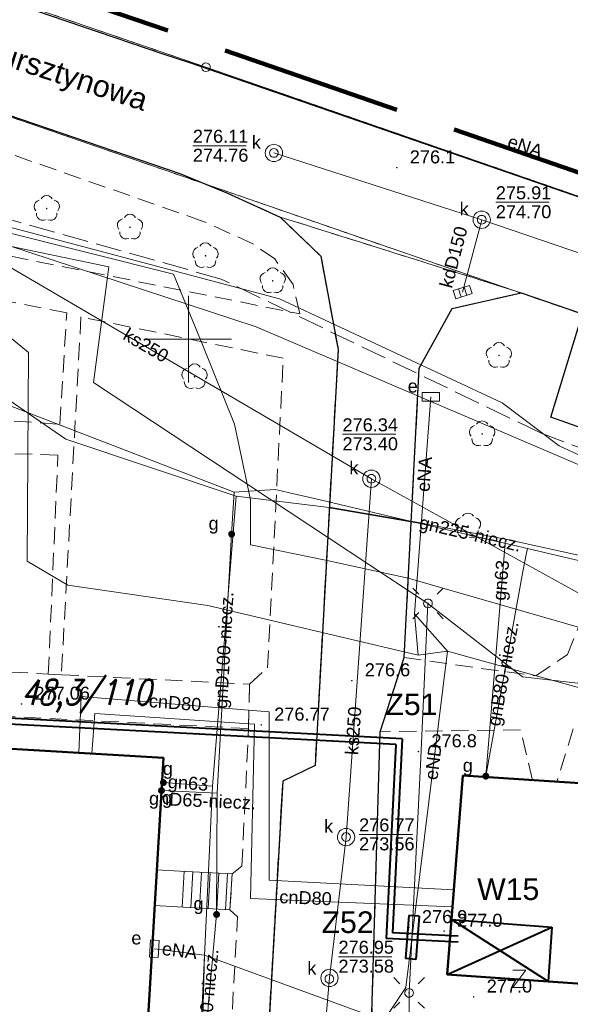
# Model space of a CAD drawing. Extents: x 0 to 6568752, y 0 to 5584302.
# Tile 53 of 58: x 6568490 to 6568522, y 5584162 to 5584218. Entities that reach past the tile are written whole.
import ezdxf
from ezdxf.enums import TextEntityAlignment as Align

# ---------------------------------------------------------------- set-up
doc = ezdxf.new("R2010")
doc.units = 0
for name, pattern in [('GAK', [3.5, 2, -0.7, 0.1, -0.7]), ('PRZER1-1', [1, 0.5, -0.5]), ('PRZER2-1', [1.5, 1, -0.5]), ('PRZER3-1', [2, 1.5, -0.5])]:
    doc.linetypes.add(name, pattern=pattern)
doc.layers.get('0').update_dxf_attribs({"linetype": 'CONTINUOUS'})
for name, color, linetype, lineweight in [('alarm', 51, 'CONTINUOUS', 50), ('EGBS', 7, 'CONTINUOUS', 18), ('EGBU', 7, 'CONTINUOUS', 50), ('EGDE', 7, 'CONTINUOUS', 18), ('EGPG', 7, 'CONTINUOUS', 18), ('GELULI_O', 7, 'CONTINUOUS', 18), ('GEPPHC', 7, 'CONTINUOUS', 18), ('GUPPRZ_O', 7, 'CONTINUOUS', 18), ('OTDM', 7, 'CONTINUOUS', 25), ('OTKC', 7, 'CONTINUOUS', 18), ('OTKJ', 7, 'CONTINUOUS', 18), ('OTKK', 7, 'CONTINUOUS', 25), ('OTRN', 7, 'CONTINUOUS', 13), ('OTRN_O', 7, 'CONTINUOUS', 13), ('OTRS', 7, 'CONTINUOUS', 13), ('OTRS_O', 7, 'CONTINUOUS', 13), ('ramka sekcji', 7, 'CONTINUOUS', 18), ('siec', 7, 'GAK', 70), ('SUEO', 7, 'CONTINUOUS', 18), ('SULO', 7, 'CONTINUOUS', 35), ('SUPK', 7, 'CONTINUOUS', 18), ('SUPW', 7, 'CONTINUOUS', 18), ('SUPW_O', 7, 'CONTINUOUS', 18), ('zakres', 6, 'PRZER3-1', 106)]:
    doc.layers.add(name, color=color, linetype=linetype, lineweight=lineweight)
for name, color, linetype, lineweight, true_color in [('EGUG', 7, 'CONTINUOUS', 18, 0x008000), ('OTZL', 7, 'CONTINUOUS', 18, 0x008000), ('SUCP', 7, 'CONTINUOUS', 18, 0xd200d2), ('SUCP_O', 7, 'CONTINUOUS', 18, 0xd200d2), ('SUEP', 1, 'CONTINUOUS', 18, 0xff0000), ('SUEP_O', 1, 'CONTINUOUS', 18, 0xff0000), ('SUES', 1, 'CONTINUOUS', 18, 0xff0000), ('SUES_O', 1, 'CONTINUOUS', 18, 0xff0000), ('SUGP', 7, 'CONTINUOUS', 18, 0xbfbf00), ('SUGP_O', 7, 'CONTINUOUS', 18, 0xbfbf00), ('SUGU', 7, 'CONTINUOUS', 18, 0xbfbf00), ('SUGU_O', 7, 'CONTINUOUS', 18, 0xbfbf00), ('SUGW', 7, 'CONTINUOUS', 18, 0xbfbf00), ('SUGW_O', 7, 'CONTINUOUS', 18, 0xbfbf00), ('SUKK', 7, 'CONTINUOUS', 18, 0x803300), ('SUKP', 7, 'CONTINUOUS', 18, 0x803300), ('SUKP_O', 7, 'CONTINUOUS', 18, 0x803300), ('SUWP', 5, 'CONTINUOUS', 18, 0x0000ff)]:
    doc.layers.add(name, color=color, linetype=linetype, lineweight=lineweight, true_color=true_color)
doc.styles.add('Arial', font='arial.ttf')
doc.styles.add('GEO-INFO', font='arial.ttf')
doc.styles.add('UZBROJENIE', font='SIMPLEX.shx', dxfattribs={"width": 0.8, "oblique": 15.00003, "height": 0.9})

# ---------------------------------------------------------------- blocks, each defined once
blk = doc.blocks.new('D_GSPRDL1')
blk.add_hatch(color=0).paths.add_polyline_path([(0, -0.045), (0.013906, -0.042798), (0.02645, -0.036406), (0.036406, -0.02645), (0.042798, -0.013906), (0.045, 0), (0.042798, 0.013906), (0.036406, 0.02645), (0.02645, 0.036406), (0.013906, 0.042798), (0, 0.045), (-0.013906, 0.042798), (-0.02645, 0.036406), (-0.036406, 0.02645), (-0.042798, 0.013906), (-0.045, 0), (-0.042798, -0.013906), (-0.036406, -0.02645), (-0.02645, -0.036406), (-0.013906, -0.042798)])
at = {"color": 0}
for points in [[(-0.324277, 0.563333), (-0.240553, 0.662679), (-0.127956, 0.727494), (0, 0.75), (0.127956, 0.727494), (0.240553, 0.662679), (0.324277, 0.563333)], [(-0.635969, -0.134326), (-0.70458, -0.024001), (-0.731429, 0.103115), (-0.713292, 0.231763), (-0.652348, 0.346501), (-0.55591, 0.433559), (-0.435555, 0.482485)], [(0.435555, 0.482485), (0.55591, 0.433559), (0.652348, 0.346501), (0.713292, 0.231763), (0.731429, 0.103115), (0.70458, -0.024001), (0.635969, -0.134326)], [(-0.068773, -0.646351), (-0.194901, -0.677512), (-0.324092, -0.663766), (-0.440839, -0.606763), (-0.531129, -0.513345), (-0.584125, -0.394725), (-0.593465, -0.265141)], [(0.593465, -0.265141), (0.584125, -0.394725), (0.531129, -0.513345), (0.440839, -0.606763), (0.324092, -0.663766), (0.194901, -0.677512), (0.068773, -0.646351)]]:
    blk.add_lwpolyline(points, dxfattribs=at)
blk = doc.blocks.new('D_GSPWPN1')
blk.add_hatch(color=0).paths.add_polyline_path([(-0.045, 0), (-0.043467, -0.011647), (-0.038971, -0.0225), (-0.03182, -0.03182), (-0.0225, -0.038971), (-0.011647, -0.043467), (0, -0.045), (0.011647, -0.043467), (0.0225, -0.038971), (0.03182, -0.03182), (0.038971, -0.0225), (0.043467, -0.011647), (0.045, 0), (0.043467, 0.011647), (0.038971, 0.0225), (0.03182, 0.03182), (0.0225, 0.038971), (0.011647, 0.043467), (0, 0.045), (-0.011647, 0.043467), (-0.0225, 0.038971), (-0.03182, 0.03182), (-0.038971, 0.0225), (-0.043467, 0.011647)])
blk = doc.blocks.new('D_GSPWPS1')
blk.add_hatch(color=0).paths.add_polyline_path([(-0.045, 0), (-0.043467, -0.011647), (-0.038971, -0.0225), (-0.03182, -0.03182), (-0.0225, -0.038971), (-0.011647, -0.043467), (0, -0.045), (0.011647, -0.043467), (0.0225, -0.038971), (0.03182, -0.03182), (0.038971, -0.0225), (0.043467, -0.011647), (0.045, 0), (0.043467, 0.011647), (0.038971, 0.0225), (0.03182, 0.03182), (0.0225, 0.038971), (0.011647, 0.043467), (0, 0.045), (-0.011647, 0.043467), (-0.0225, 0.038971), (-0.03182, 0.03182), (-0.038971, 0.0225), (-0.043467, 0.011647)])
blk = doc.blocks.new('D_GUPESE1')
at = {"color": 0}
blk.add_lwpolyline([(-0.5, -0.25), (-0.5, 0.25), (0.5, 0.25), (0.5, -0.25)], close=True, dxfattribs=at)
blk = doc.blocks.new('D_GUPIWZ1_1')
at = {"color": 0}
blk.add_lwpolyline([(0, 0.25), (0.064705, 0.241481), (0.125, 0.216506), (0.176777, 0.176777), (0.216506, 0.125), (0.241481, 0.064705), (0.25, 0), (0.241481, -0.064705), (0.216506, -0.125), (0.176777, -0.176777), (0.125, -0.216506), (0.064705, -0.241481), (0, -0.25), (-0.064705, -0.241481), (-0.125, -0.216506), (-0.176777, -0.176777), (-0.216506, -0.125), (-0.241481, -0.064705), (-0.25, 0), (-0.241481, 0.064705), (-0.216506, 0.125), (-0.176777, 0.176777), (-0.125, 0.216506), (-0.064705, 0.241481)], close=True, dxfattribs=at)
blk = doc.blocks.new('D_GUPKKS1')
at = {"color": 0}
blk.add_lwpolyline([(0.5, -0.25), (-0.5, -0.25), (-0.5, 0.25), (0.5, 0.25)], close=True, dxfattribs=at)
for points in [[(-0.175, -0.25), (-0.175, 0.25)], [(0.175, -0.25), (0.175, 0.25)]]:
    blk.add_lwpolyline(points, dxfattribs=at)
blk = doc.blocks.new('D_GUPGZA1')
blk.add_hatch(color=0).paths.add_polyline_path([(-0.2, 0), (-0.193185, -0.051764), (-0.173205, -0.1), (-0.141421, -0.141421), (-0.1, -0.173205), (-0.051764, -0.193185), (0, -0.2), (0.051764, -0.193185), (0.1, -0.173205), (0.141421, -0.141421), (0.173205, -0.1), (0.193185, -0.051764), (0.2, 0), (0.193185, 0.051764), (0.173205, 0.1), (0.141421, 0.141421), (0.1, 0.173205), (0.051764, 0.193185), (0, 0.2), (-0.051764, 0.193185), (-0.1, 0.173205), (-0.141421, 0.141421), (-0.173205, 0.1), (-0.193185, 0.051764)])
blk = doc.blocks.new('D_GUPGUT1')
blk.add_hatch(color=0).paths.add_polyline_path([(-0.2, 0), (-0.193185, -0.051764), (-0.173205, -0.1), (-0.141421, -0.141421), (-0.1, -0.173205), (-0.051764, -0.193185), (0, -0.2), (0.051764, -0.193185), (0.1, -0.173205), (0.141421, -0.141421), (0.173205, -0.1), (0.193185, -0.051764), (0.2, 0), (0.193185, 0.051764), (0.173205, 0.1), (0.141421, 0.141421), (0.1, 0.173205), (0.051764, 0.193185), (0, 0.2), (-0.051764, 0.193185), (-0.1, 0.173205), (-0.141421, 0.141421), (-0.173205, 0.1), (-0.193185, 0.051764)])
blk = doc.blocks.new('D_GEPPHC1')
at = {"color": 0}
blk.add_lwpolyline([(-0.375, 0.5), (0.375, 0.5), (-0.375, -0.5), (0.375, -0.5)], dxfattribs=at)
blk = doc.blocks.new('D_GEPPGD1_1')
at = {"color": 0}
blk.add_lwpolyline([(0, 0.25), (0.077254, 0.237764), (0.146946, 0.202254), (0.202254, 0.146946), (0.237764, 0.077254), (0.25, 0), (0.237764, -0.077254), (0.202254, -0.146946), (0.146946, -0.202254), (0.077254, -0.237764), (0, -0.25), (-0.077254, -0.237764), (-0.146946, -0.202254), (-0.202254, -0.146946), (-0.237764, -0.077254), (-0.25, 0), (-0.237764, 0.077254), (-0.202254, 0.146946), (-0.146946, 0.202254), (-0.077254, 0.237764)], close=True, dxfattribs=at)
blk = doc.blocks.new('D_GUPELA2')
blk.add_hatch(color=0).paths.add_polyline_path([(-0.001087, 0.044987), (0.011881, 0.043403), (0.021281, 0.03965), (0.030065, 0.033482), (0.038133, 0.023893), (0.043117, 0.012881), (0.044986, 0.001113), (0.044323, -0.007777), (0.040557, -0.019497), (0.033417, -0.030138), (0.024849, -0.037517), (0.013788, -0.042836), (0.002013, -0.044955), (-0.00982, -0.043916), (-0.020466, -0.040077), (-0.029541, -0.033946), (-0.036867, -0.025804), (-0.04187, -0.01649), (-0.04461, -0.005909), (-0.044532, 0.006476), (-0.041285, 0.017903), (-0.034764, 0.028574), (-0.024479, 0.03776), (-0.013449, 0.042943)])
at = {"color": 0}
for points in [[(-0.883883, 0.883883), (-0.53033, 0.53033)], [(0.883883, 0.883883), (0.53033, 0.53033)], [(-0.883883, -0.883883), (-0.53033, -0.53033)], [(0.883883, -0.883883), (0.53033, -0.53033)]]:
    blk.add_lwpolyline(points, dxfattribs=at)
blk = doc.blocks.new('D_GUPELA1')
at = {"color": 0}
blk.add_lwpolyline([(0, 0.25), (0.064705, 0.241481), (0.125, 0.216506), (0.176777, 0.176777), (0.216506, 0.125), (0.241481, 0.064705), (0.25, 0), (0.241481, -0.064705), (0.216506, -0.125), (0.176777, -0.176777), (0.125, -0.216506), (0.064705, -0.241481), (0, -0.25), (-0.064705, -0.241481), (-0.125, -0.216506), (-0.176777, -0.176777), (-0.216506, -0.125), (-0.241481, -0.064705), (-0.25, 0), (-0.241481, 0.064705), (-0.216506, 0.125), (-0.176777, 0.176777), (-0.125, 0.216506), (-0.064705, 0.241481)], close=True, dxfattribs=at)

msp = doc.modelspace()

# ---------------------------------------------------------------- linework, layer by layer
at = {"layer": 'EGBS', "color": 0, "linetype": 'Continuous', "lineweight": 18, "elevation": 10.18}
msp.add_lwpolyline([(6568502.54, 5584169.11), (6568502.4, 5584167.04), (6568499.38, 5584167.21), (6568498.05463, 5584167.28473), (6568498.17711, 5584169.35551), (6568499.5, 5584169.28)], close=True, dxfattribs=at)
for points in [[(6568499.64198, 5584167.19525), (6568499.75852, 5584169.26554)], [(6568500.14119, 5584167.16715), (6568500.25774, 5584169.23763)], [(6568500.6404, 5584167.13905), (6568500.75696, 5584169.20971)], [(6568501.1396, 5584167.11095), (6568501.25618, 5584169.18179)], [(6568501.63881, 5584167.08285), (6568501.7554, 5584169.15388)], [(6568502.13802, 5584167.05475), (6568502.25462, 5584169.12596)]]:
    msp.add_lwpolyline(points, dxfattribs=at)
at = {"layer": 'EGBU', "color": 0, "linetype": 'Continuous', "lineweight": 50, "elevation": 10.18}
for points in [[(6568496.52, 5584141.34), (6568497.42, 5584141.29), (6568496.05, 5584116.95), (6568484.59, 5584117.66), (6568486.08, 5584142.04), (6568485.1, 5584142.15), (6568487.14, 5584176.5), (6568498.559, 5584175.81176)], [(6568527.47, 5584162.43), (6568514.95, 5584163.31), (6568515.85341, 5584174.79452), (6568528.2, 5584173.99), (6568528.0043, 5584170.77341), (6568545.17, 5584170.16), (6568544.99, 5584167.48), (6568562.18, 5584166.31), (6568561.48, 5584154.81), (6568544.19, 5584156.04), (6568544.4, 5584158.62), (6568527.26, 5584159.84)]]:
    msp.add_lwpolyline(points, close=True, dxfattribs=at)
at = {"layer": 'EGDE', "color": 0, "linetype": 'Continuous', "elevation": 10.22}
for points in [[(6568361.59535, 5584252.09289), (6568363.17294, 5584258.49371), (6568384.10967, 5584252.66302), (6568404.05262, 5584247.11955), (6568410.12476, 5584245.43766), (6568432.37614, 5584239.25389), (6568501.01473, 5584215.71647), (6568547.15443, 5584199.71974), (6568592.68513, 5584183.94093)], [(6568592.25665, 5584177.2623), (6568569.37207, 5584185.2949), (6568567.841, 5584180.71483), (6568531.58972, 5584193.78874), (6568532.79584, 5584197.9746), (6568444.36545, 5584228.51754), (6568424.00977, 5584235.04577), (6568423.40791, 5584229.7576), (6568390.77944, 5584238.75789), (6568391.9359, 5584243.69317), (6568384.82038, 5584245.63164), (6568365.64994, 5584250.98505), (6568361.59535, 5584252.09289)], [(6568547.15443, 5584199.71974), (6568501.01473, 5584215.71647), (6568432.37614, 5584239.25389), (6568410.12476, 5584245.43766), (6568410.56468, 5584246.69046)], [(6568384.82038, 5584245.63164), (6568391.9359, 5584243.69317), (6568390.77944, 5584238.75789), (6568423.40791, 5584229.7576), (6568424.00977, 5584235.04577), (6568444.36545, 5584228.51754), (6568532.79584, 5584197.9746), (6568531.58972, 5584193.78874), (6568567.841, 5584180.71483), (6568569.37207, 5584185.2949), (6568592.25665, 5584177.2623)]]:
    msp.add_lwpolyline(points, dxfattribs=at)
at = {"layer": 'EGUG', "color": 0, "linetype": 'PRZER1-1', "lineweight": 18, "elevation": 10.08}
for points in [[(6568324.88408, 5584271.82788), (6568324.82072, 5584271.63057), (6568327.2348, 5584269.00147), (6568331.69773, 5584267.24884), (6568363.17294, 5584258.49371), (6568384.10967, 5584252.66302), (6568404.05262, 5584247.11955), (6568410.12476, 5584245.43766), (6568432.37614, 5584239.25389), (6568501.01473, 5584215.71647), (6568547.15443, 5584199.71974), (6568592.68513, 5584183.94093)], [(6568592.68513, 5584183.94093), (6568547.15443, 5584199.71974), (6568501.01473, 5584215.71647), (6568432.37614, 5584239.25389), (6568410.12476, 5584245.43766), (6568404.05262, 5584247.11955), (6568384.10967, 5584252.66302), (6568363.17294, 5584258.49371)], [(6568592.25665, 5584177.2623), (6568569.37207, 5584185.2949), (6568567.841, 5584180.71483), (6568531.58972, 5584193.78874), (6568532.79584, 5584197.9746), (6568444.36545, 5584228.51754), (6568424.00977, 5584235.04577), (6568423.40791, 5584229.7576), (6568390.77944, 5584238.75789)], [(6568390.77944, 5584238.75789), (6568423.40791, 5584229.7576), (6568424.00977, 5584235.04577), (6568444.36545, 5584228.51754), (6568532.79584, 5584197.9746), (6568531.58972, 5584193.78874), (6568567.841, 5584180.71483), (6568569.37207, 5584185.2949), (6568592.25665, 5584177.2623)]]:
    msp.add_lwpolyline(points, dxfattribs=at)
at = {"layer": 'GUPPRZ_O', "color": 0, "linetype": 'Continuous', "lineweight": 13, "elevation": 10.8, "flags": 128}
for points in [[(6568500.26074, 5584211.1788), (6568503.34074, 5584211.1788)], [(6568517.75883, 5584207.91363), (6568520.83883, 5584207.91363)], [(6568508.90174, 5584194.50958), (6568511.98174, 5584194.50958)], [(6568509.85985, 5584171.39678), (6568512.93985, 5584171.39678)], [(6568508.67133, 5584164.33173), (6568511.75133, 5584164.33173)]]:
    msp.add_lwpolyline(points, dxfattribs=at)
at = {"layer": 'OTDM', "color": 0, "linetype": 'Continuous', "lineweight": 25, "elevation": 10.18}
msp.add_lwpolyline([(6568529.31, 5584192.54), (6568520.93, 5584195.49), (6568522.72, 5584201.36), (6568530.96, 5584198.43)], close=True, dxfattribs=at)
at = {"layer": 'OTKC', "color": 0, "linetype": 'PRZER2-1', "lineweight": 18, "elevation": 10.18}
for points in [[(6568442.88, 5584228.95), (6568499.5, 5584209.57), (6568502.26, 5584208.44), (6568505.31, 5584207.06), (6568507.65, 5584204.8), (6568508.65, 5584199.4), (6568507.32, 5584175.37), (6568505.45, 5584174.48), (6568503.53, 5584140.77)], [(6568488.44, 5584195.38), (6568492.57, 5584195.09), (6568492.98, 5584201.52), (6568480.99, 5584203.9)], [(6568502.04, 5584152.31), (6568502.84, 5584166.63), (6568502.4, 5584167.04), (6568502.54, 5584169.11), (6568503.09, 5584169.57), (6568503.48, 5584177.51), (6568503.53, 5584180.07), (6568504.58, 5584181.02), (6568505.48, 5584198.9), (6568493.8, 5584201.29), (6568492.67, 5584180.62), (6568491.91, 5584180.66), (6568492.47, 5584193.31), (6568488.31269, 5584193.42733)], [(6568522.22, 5584177.49), (6568521.28657, 5584174.44049), (6568519.86687, 5584174.533), (6568519.18, 5584177.44), (6568511.07, 5584177.33), (6568512.46, 5584181.61), (6568520.06, 5584180.55), (6568521.9, 5584181.78), (6568526.55, 5584193.42)]]:
    msp.add_lwpolyline(points, dxfattribs=at)
for points in [[(6568506.43, 5584201.47), (6568506.05, 5584203.16), (6568504.99, 5584204.64), (6568503.76, 5584205.5), (6568500.86, 5584206.81), (6568481.82, 5584213.47), (6568480.94, 5584206.55)], [(6568437.76, 5584180.94), (6568435.75, 5584181.1), (6568435.99, 5584184.59), (6568437.3, 5584183.48), (6568491.91, 5584180.66), (6568492.67, 5584180.62), (6568503.53, 5584180.07), (6568503.48, 5584177.51), (6568481.62, 5584178.62), (6568480.55, 5584177.7), (6568477.92, 5584134.87), (6568475.33, 5584135.1), (6568477.08, 5584164.07), (6568468.54, 5584164.7), (6568465.7, 5584166.83), (6568467.01, 5584179.39), (6568439.97843, 5584180.94735), (6568472.49, 5584131.76), (6568471.53, 5584130.13)]]:
    msp.add_lwpolyline(points, close=True, dxfattribs=at)
at = {"layer": 'OTKJ', "color": 0, "linetype": 'PRZER3-1', "lineweight": 18, "elevation": 10.18}
for points in [[(6568324.63601, 5584271.90472), (6568325.01, 5584271.29), (6568326.48, 5584269.47), (6568327.65, 5584268.64), (6568329.49, 5584267.76), (6568331.28, 5584267.12), (6568332.07, 5584266.92), (6568359.08, 5584259.49), (6568361.58, 5584258.81), (6568397.87, 5584248.6), (6568413.84, 5584244.22), (6568455.08, 5584231.25), (6568457, 5584230.63), (6568498.55, 5584216.47), (6568500.09, 5584215.97), (6568537.39, 5584203.09), (6568547.32, 5584199.53), (6568592.6869, 5584183.96856)], [(6568503.53, 5584140.77), (6568505.45, 5584174.48), (6568507.32, 5584175.37), (6568508.65, 5584199.4), (6568507.65, 5584204.8), (6568505.31, 5584207.06), (6568519.22, 5584202.68), (6568515.23, 5584201.77), (6568513.33, 5584198.33), (6568512.46, 5584181.61), (6568511.07, 5584177.33), (6568510.51, 5584157.83)]]:
    msp.add_lwpolyline(points, dxfattribs=at)
msp.add_lwpolyline([(6568592.27088, 5584177.48411), (6568589.01, 5584178.79), (6568575.71, 5584183.16), (6568569.28, 5584185.37), (6568568.72, 5584183.6), (6568567.66, 5584180.86), (6568555.74, 5584185.16), (6568554.35, 5584185.66), (6568539.1, 5584191.15), (6568537.55, 5584191.61), (6568533.24, 5584193.25), (6568531.55, 5584193.82), (6568532.82, 5584198.02), (6568519.22, 5584202.68), (6568505.31, 5584207.06), (6568502.26, 5584208.44), (6568499.5, 5584209.57), (6568442.88, 5584228.95, 0.48575719), (6568436.47, 5584226.47), (6568429.34, 5584228.12), (6568427.97, 5584231.99), (6568423.96, 5584235.1), (6568423.38, 5584229.9), (6568390.81, 5584238.73)], format="xyb", dxfattribs=at)
at = {"layer": 'OTKK', "color": 0, "linetype": 'Continuous', "lineweight": 25, "elevation": 10.18}
for points in [[(6568539.15682, 5584203.88131, -0.08520069), (6568537.39, 5584203.09), (6568500.09, 5584215.97), (6568498.55, 5584216.47), (6568457, 5584230.63), (6568455.08, 5584231.25), (6568413.84, 5584244.22, -0.22495395), (6568411.27336, 5584246.48884)], [(6568436.47, 5584226.47, -0.48575719), (6568442.88, 5584228.95), (6568499.5, 5584209.57), (6568502.26, 5584208.44), (6568505.31, 5584207.06), (6568507.65, 5584204.8), (6568508.65, 5584199.4), (6568507.32, 5584175.37), (6568505.45, 5584174.48), (6568503.53, 5584140.77), (6568505.24, 5584139.54), (6568504.73, 5584127.9), (6568504.79, 5584122.65, 0.08997537), (6568506.61, 5584118.23, 0.21509551), (6568514.58, 5584112.84), (6568518.41, 5584112.57, 0.06950968), (6568522.62, 5584114.07, 0.13495358), (6568527.22, 5584117.66, 0.05243036), (6568528.58, 5584120.07, 0.08477307), (6568529.58, 5584123.78, 0.19005271), (6568527.44, 5584131.44), (6568512.64, 5584151), (6568511.13, 5584153.58), (6568510.51, 5584157.83)]]:
    msp.add_lwpolyline(points, format="xyb", dxfattribs=at)
msp.add_lwpolyline([(6568510.51, 5584157.83), (6568511.07, 5584177.33), (6568512.46, 5584181.61), (6568513.33, 5584198.33), (6568515.23, 5584201.77), (6568519.22, 5584202.68), (6568532.82, 5584198.02), (6568531.55, 5584193.82), (6568533.24, 5584193.25), (6568537.55, 5584191.61), (6568539.1, 5584191.15), (6568554.35, 5584185.66), (6568555.74, 5584185.16), (6568567.66, 5584180.86), (6568568.72, 5584183.6), (6568569.28, 5584185.37), (6568575.71, 5584183.16), (6568578.54, 5584180.75), (6568579.27, 5584175.96), (6568577.89, 5584147.04)], dxfattribs=at)
at = {"layer": 'ramka sekcji', "color": 0}
for q in [(6568500, 5584202.5), (6568497.5, 5584200), (6568500, 5584197.5), (6568502.5, 5584200)]:
    msp.add_line((6568500, 5584200), q, dxfattribs=at)
at = {"layer": 'ramka sekcji', "color": 5, "lineweight": 40}
for p, q in [((6568512.72775, 5584166.71465, 10.14), (6568512.54712, 5584164.22119, 10.14)), ((6568513.32686, 5584166.67125, 10.14), (6568512.72775, 5584166.71465, 10.14)), ((6568513.32686, 5584166.67125, 10.14), (6568513.14623, 5584164.17779, 10.14)), ((6568513.14623, 5584164.17779, 10.14), (6568512.54712, 5584164.22119, 10.14))]:
    msp.add_line(p, q, dxfattribs=at)
at = {"layer": 'siec', "color": 0, "linetype": 'ByBlock', "lineweight": 40}
for p, q in [((6568512.35336, 5584176.91909), (6568482.84126, 5584178.47686)), ((6568511.98642, 5584176.5869), (6568483.17334, 5584178.10768)), ((6568512.35336, 5584176.91909), (6568511.79601, 5584165.70518)), ((6568511.98642, 5584176.5869), (6568511.42907, 5584165.37298)), ((6568514.95, 5584163.31), (6568520.9975, 5584166.03192)), ((6568515.19867, 5584166.47125), (6568520.9975, 5584166.03192)), ((6568520.77739, 5584162.90041), (6568515.19867, 5584166.47125)), ((6568520.9975, 5584166.03192), (6568520.77739, 5584162.90041)), ((6568515.59115, 5584165.51655), (6568511.79601, 5584165.70518)), ((6568515.57365, 5584165.16699), (6568511.42907, 5584165.37298))]:
    msp.add_line(p, q, dxfattribs=at)
at = {"layer": 'SUCP', "color": 0, "linetype": 'Continuous', "lineweight": 18, "elevation": 10.14}
for points in [[(6568493.67179, 5584176.10632), (6568493.8032, 5584179.36474), (6568504.6612, 5584178.47796), (6568504.66573, 5584168.75446), (6568515.33486, 5584168.20256)], [(6568494.43529, 5584176.0603), (6568494.60149, 5584178.37849), (6568503.8244, 5584177.77267), (6568503.59195, 5584167.68365), (6568515.25621, 5584167.20272)]]:
    msp.add_lwpolyline(points, dxfattribs=at)
at = {"layer": 'SUEP', "linetype": 'PRZER3-1', "lineweight": 18, "elevation": 10.14}
msp.add_lwpolyline([(6568560.58238, 5584136.31089), (6568560.7851, 5584142.19097), (6568567.55885, 5584142.33769), (6568569.72241, 5584174.7728), (6568568.75268, 5584175.93585), (6568566.54485, 5584176.9986), (6568520.37363, 5584194.58131), (6568501.89491, 5584203.47687), (6568485.93649, 5584207.97701), (6568481.66183, 5584212.65942), (6568442.07302, 5584224.70259), (6568418.51306, 5584225.75311), (6568412.04865, 5584222.77544), (6568410.68147, 5584195.95969), (6568396.48012, 5584196.06005)], dxfattribs=at)
at = {"layer": 'SUEP', "linetype": 'Continuous', "lineweight": 18, "elevation": 10.14}
for points in [[(6568439.52, 5584216.84), (6568444.49, 5584214.45), (6568457.59, 5584212.08), (6568495.41, 5584204.18), (6568494.52, 5584197.5), (6568504.68, 5584190.79), (6568513.84, 5584184.74)], [(6568486.27, 5584207.38), (6568505.27, 5584202.34), (6568518.12, 5584196.32), (6568521.41, 5584193.85), (6568523.2, 5584193.01), (6568524.4, 5584192.89), (6568525.82, 5584191.88), (6568529.61, 5584190.64), (6568533.66, 5584190.36), (6568541.9, 5584187.44), (6568555.45, 5584181.71), (6568569.37, 5584175.62), (6568568.52, 5584159.59)], [(6568465.25656, 5584206.36902), (6568489.33535, 5584200.40503), (6568490.7756, 5584199.22999), (6568490.68977, 5584187.18), (6568493.04297, 5584185.78845), (6568501.12868, 5584184.61655), (6568513.27859, 5584181.74688)], [(6568514.00122, 5584196.67234), (6568513.06286, 5584184.12928)], [(6568513.84, 5584184.74), (6568513.42, 5584175.82), (6568512.75, 5584162.24), (6568512.75, 5584153.66), (6568511.73, 5584141.53), (6568511.14, 5584126.58), (6568517.89, 5584124.93), (6568523.5, 5584125.16), (6568531.17, 5584129.17), (6568537.04, 5584112.01), (6568538.56, 5584099.8), (6568554.87, 5584098.16), (6568555.17, 5584096.89)], [(6568588.42, 5584161.56), (6568588.64, 5584171.67), (6568586.85, 5584171.86), (6568576.51, 5584173.04), (6568574.93, 5584169.59), (6568571.97, 5584169.2), (6568560.55, 5584171.92), (6568555.84, 5584173.88), (6568535.58, 5584178.64), (6568519.3, 5584180.49), (6568513.84, 5584184.74)], [(6568514.97262, 5584181.98672), (6568513.06286, 5584184.12928)], [(6568513.27859, 5584181.74688), (6568513.06286, 5584184.12928)], [(6568523.75545, 5584124.26244), (6568522.83243, 5584124.10354), (6568520.47451, 5584122.08142), (6568518.31403, 5584120.45511), (6568512.92482, 5584119.79111), (6568510.66228, 5584121.19656), (6568509.95275, 5584124.10557), (6568510.41572, 5584140.45381), (6568510.60784, 5584142.17749), (6568510.77512, 5584140.55569), (6568511.50349, 5584140.71084), (6568512.72945, 5584139.63456), (6568513.92201, 5584141.22705), (6568513.7854, 5584142.43738), (6568515.18867, 5584146.45777), (6568514.624, 5584152.63497), (6568512.47933, 5584159.03483), (6568511.24802, 5584160.59149), (6568512.55599, 5584162.55209), (6568514.97262, 5584181.98672)], [(6568513.27859, 5584181.74688), (6568514.97262, 5584181.98672)], [(6568514.97262, 5584181.98672), (6568538.34205, 5584175.49634)], [(6568500.93602, 5584164.42151), (6568500.15741, 5584135.60926), (6568497.23, 5584135.38), (6568499.79247, 5584135.21452), (6568497.43263, 5584111.14226)], [(6568498.04, 5584164.79), (6568500.93602, 5584164.42151)], [(6568567.26294, 5584150.61906), (6568566.55221, 5584143.45735), (6568561.09889, 5584143.68311), (6568560.42685, 5584149.01969), (6568554.47985, 5584150.80643), (6568526.70733, 5584157.6286), (6568514.6789, 5584159.39864), (6568500.93602, 5584164.42151)]]:
    msp.add_lwpolyline(points, dxfattribs=at)
at = {"layer": 'SUGP', "color": 0, "linetype": 'Continuous', "lineweight": 18, "elevation": 10.14}
for points in [[(6568425.98, 5584211.95), (6568429.92, 5584211.3), (6568437.05, 5584210.6), (6568448.03, 5584209.57), (6568449.89, 5584209.16), (6568459.44, 5584207.08), (6568461.99, 5584206.59), (6568467.8, 5584204.8), (6568477.5, 5584202.75), (6568482.86, 5584199.76), (6568488.95, 5584196.95), (6568492.92, 5584194.23), (6568502.76, 5584190.94)], [(6568423.77004, 5584211.23905), (6568428.42, 5584211.07), (6568448.89418, 5584207.02456), (6568459.9782, 5584205.22328), (6568466.05581, 5584204.05875), (6568480.44562, 5584199.71968), (6568502.63657, 5584191.15906)], [(6568502.63657, 5584191.15906), (6568502.5007, 5584188.74314)], [(6568502.63657, 5584191.15906), (6568505.02, 5584191.32)], [(6568505.85, 5584191.12), (6568505.36, 5584191.24), (6568505.02, 5584191.32)], [(6568531.85, 5584185.03), (6568519.58, 5584187.91), (6568512.96, 5584189.46), (6568507.61, 5584190.72), (6568505.85, 5584191.12)], [(6568502.76, 5584190.94), (6568501.4, 5584174.19), (6568500.55, 5584156.26), (6568499.78, 5584130.07)], [(6568502.76, 5584190.94), (6568508.13, 5584190.28), (6568513.63, 5584189.33), (6568518.31, 5584188.45), (6568534.63, 5584184.87), (6568550.81, 5584181.1)], [(6568502.5007, 5584188.74314), (6568501.66248, 5584173.78224), (6568501.63, 5584166.77), (6568500.66205, 5584156.04405), (6568500.81674, 5584149.00853)], [(6568518.31, 5584188.45), (6568517.18, 5584174.76)], [(6568519.51, 5584187.57), (6568519.43, 5584187.17), (6568519.32, 5584186.58)], [(6568519.58, 5584187.91), (6568519.51, 5584187.57)], [(6568519.32, 5584186.58), (6568517.18, 5584174.76)], [(6568501.66248, 5584173.78224), (6568498.44763, 5584173.92892)], [(6568501.4, 5584174.19), (6568498.56, 5584174.39)]]:
    msp.add_lwpolyline(points, dxfattribs=at)
at = {"layer": 'SUKP', "color": 0, "linetype": 'Continuous', "lineweight": 18, "elevation": 10.14}
for points in [[(6568504.94016, 5584210.76039), (6568516.94072, 5584206.90478), (6568546.53305, 5584196.80544), (6568549.18856, 5584200.41924)], [(6568510.57, 5584191.94), (6568484.46, 5584207.22)], [(6568515.84, 5584202.72), (6568516.94072, 5584206.90478)], [(6568505.81597, 5584131.84069), (6568506.71136, 5584146.47849), (6568508.15231, 5584163.10706), (6568509.10985, 5584171.24124), (6568510.57, 5584191.94)], [(6568573.6282, 5584162.42214), (6568570.74, 5584171.11), (6568558.43959, 5584175.41734), (6568541.28139, 5584179.83651), (6568524.53976, 5584184.23726), (6568510.57, 5584191.94)]]:
    msp.add_lwpolyline(points, dxfattribs=at)
at = {"layer": 'SULO', "color": 0, "linetype": 'Continuous', "lineweight": 35, "elevation": 10.12}
msp.add_lwpolyline([(6568508.13, 5584190.28), (6568513.63, 5584189.33)], dxfattribs=at)
at = {"layer": 'SUPK', "color": 0, "linetype": 'Continuous', "lineweight": 18, "elevation": 10.14}
for points in [[(6568504.94016, 5584210.26039, -1), (6568504.94016, 5584211.26039, -1)], [(6568516.94072, 5584206.40478, -1), (6568516.94072, 5584207.40478, -1)], [(6568510.57, 5584191.44, -1), (6568510.57, 5584192.44, -1)], [(6568509.10985, 5584170.74124, -1), (6568509.10985, 5584171.74124, -1)], [(6568508.15231, 5584162.60706, -1), (6568508.15231, 5584163.60706, -1)]]:
    msp.add_lwpolyline(points, format="xyb", close=True, dxfattribs=at)
at = {"layer": 'SUWP', "color": 0, "linetype": 'Continuous', "lineweight": 18, "elevation": 10.14}
for points in [[(6568440.18814, 5584219.75304), (6568440.56927, 5584219.66795), (6568448.50814, 5584218.25013), (6568461.34345, 5584215.5853), (6568469.74002, 5584213.57334), (6568480.59995, 5584209.76297), (6568489.24609, 5584206.23411), (6568499.13871, 5584203.76138), (6568500.84194, 5584199.64301), (6568502.67082, 5584195.08622), (6568503.58721, 5584190.71769), (6568503.5906, 5584188.12754), (6568507.92245, 5584187.23329), (6568512.6962, 5584186.19471), (6568523.13561, 5584183.19899), (6568529.6599, 5584181.35292), (6568536.57505, 5584179.44187), (6568539.30473, 5584178.70699), (6568553.87292, 5584175.05441), (6568562.39734, 5584172.43405), (6568570.35066, 5584169.89633), (6568570.05045, 5584166.03217), (6568569.32325, 5584156.50206)], [(6568440.82398, 5584218.04271), (6568460.92655, 5584212.8281), (6568465.28794, 5584212.16501), (6568477.6888, 5584209.32114), (6568503.91994, 5584200.72488), (6568531.5237, 5584188.92031), (6568570.76196, 5584174.73149), (6568571.92617, 5584174.48857), (6568584.07042, 5584172.54962), (6568591.65656, 5584167.9086)]]:
    msp.add_lwpolyline(points, dxfattribs=at)
at = {"layer": 'zakres', "color": 0, "ltscale": 7}
msp.add_lwpolyline([(6568248.9828, 5583949.49809), (6568593.23088, 5583926.24598), (6568594.73885, 5583944.72564), (6568600.03506, 5583944.48551), (6568601.93947, 5583972.41355), (6568624.21788, 5583971.15638), (6568661.45926, 5583969.71449), (6568667.75842, 5584103.27503), (6568620.63994, 5584106.09947), (6568620.96872, 5584115.5807), (6568625.17121, 5584115.63721), (6568627.02161, 5584150.96538), (6568590.71801, 5584153.27937), (6568592.77721, 5584185.3763), (6568538.50559, 5584204.10606), (6568463.99933, 5584229.86642), (6568419.28314, 5584244.20999), (6568355.04246, 5584262.48696)], dxfattribs=at)

# ---------------------------------------------------------------- block references
at = {"layer": 'EGPG', "color": 0, "linetype": 'Continuous', "lineweight": 18}
msp.add_blockref('D_GEPPGD1_1', (6568501.01473, 5584215.71647, 10.24), dxfattribs=at)
at = {"layer": 'GEPPHC', "color": 0, "linetype": 'Continuous', "lineweight": 18}
msp.add_blockref('D_GEPPHC1', (6568519.10832, 5584163.05827, 10.24), dxfattribs=at)
at = {"layer": 'OTRN', "color": 0, "linetype": 'Continuous', "lineweight": 13}
for p in [(6568512.04, 5584209.91, 10.08), (6568509.44, 5584180.28, 10.08), (6568513.29, 5584176.18, 10.08), (6568512.74, 5584166.02, 10.08), (6568514.77, 5584165.81, 10.08), (6568516.48, 5584162.01, 10.08)]:
    msp.add_blockref('D_GSPWPN1', p, dxfattribs=at)
at = {"layer": 'OTRS', "color": 0, "linetype": 'Continuous', "lineweight": 13}
for p in [(6568490.36, 5584178.93, 10.08), (6568504.21, 5584177.72, 10.08)]:
    msp.add_blockref('D_GSPWPS1', p, dxfattribs=at)
at = {"layer": 'OTZL', "color": 0, "linetype": 'Continuous', "lineweight": 18}
for p in [(6568491.82, 5584207.55, 10.12), (6568496.63, 5584206.47, 10.12), (6568500.99, 5584204.82, 10.12), (6568504.87, 5584203.37, 10.12), (6568517.94, 5584199.06, 10.12), (6568500.36, 5584197.83, 10.12), (6568516.97, 5584194.53, 10.12), (6568516.15, 5584189.21, 10.12)]:
    msp.add_blockref('D_GSPRDL1', p, dxfattribs=at)
at = {"layer": 'SUEO', "color": 0, "linetype": 'Continuous', "lineweight": 18}
for name, p in [('D_GUPELA2', (6568513.84, 5584184.74, 10.15)), ('D_GUPELA1', (6568513.84, 5584184.74, 10.16)), ('D_GUPELA2', (6568512.75, 5584162.24, 10.15)), ('D_GUPELA1', (6568512.75, 5584162.24, 10.16))]:
    msp.add_blockref(name, p, dxfattribs=at)
at = {"layer": 'SUES', "linetype": 'Continuous', "lineweight": 18}
msp.add_blockref('D_GUPESE1', (6568514.00122, 5584196.67234, 10.16), dxfattribs=at)
at = {"layer": 'SUES', "linetype": 'Continuous', "lineweight": 18, "rotation": 86.46114170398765}
msp.add_blockref('D_GUPESE1', (6568498.04, 5584164.79, 10.16), dxfattribs=at)
at = {"layer": 'SUGU', "color": 0, "linetype": 'Continuous', "lineweight": 18}
msp.add_blockref('D_GUPGUT1', (6568502.5007, 5584188.74314, 10.16), dxfattribs=at)
at = {"layer": 'SUGW', "color": 0, "linetype": 'Continuous', "lineweight": 18}
for p in [(6568498.56, 5584174.39, 10.16), (6568517.18, 5584174.76, 10.16), (6568498.44763, 5584173.92892, 10.16), (6568501.63, 5584166.77, 10.16)]:
    msp.add_blockref('D_GUPGZA1', p, dxfattribs=at)
at = {"layer": 'SUKK', "color": 0, "linetype": 'Continuous', "lineweight": 18, "rotation": 17.6734049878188}
msp.add_blockref('D_GUPKKS1', (6568515.84, 5584202.72, 10.16), dxfattribs=at)
at = {"layer": 'SUPW', "color": 0, "linetype": 'Continuous', "lineweight": 18}
for p in [(6568504.94016, 5584210.76039, 10.18), (6568516.94072, 5584206.90478, 10.18), (6568510.57, 5584191.94, 10.18), (6568509.10985, 5584171.24124, 10.18), (6568508.14538, 5584163.04821, 10.18)]:
    msp.add_blockref('D_GUPIWZ1_1', p, dxfattribs=at)

# ---------------------------------------------------------------- texts
at = {"layer": 'alarm', "color": 0, "lineweight": 30, "style": 'UZBROJENIE', "oblique": 15.00003, "width": 0.8}
msp.add_text('48,3/110', height=1.44, dxfattribs=at).set_placement((6568490.33341, 5584178.88828))
at = {"layer": 'alarm', "color": 0, "linetype": 'Continuous', "lineweight": 30, "style": 'GEO-INFO'}
for s, p in [('Z51', (6568512.88429, 5584178.90073, 0.62)), ('W15', (6568518.47504, 5584168.22248, 0.62)), ('Z52', (6568509.19673, 5584166.32379, 0.62))]:
    msp.add_text(s, height=1.25, dxfattribs=at).set_placement(p, align=Align.MIDDLE)
at = {"layer": 'GELULI_O', "color": 0, "linetype": 'Continuous', "lineweight": 0, "style": 'Arial'}
msp.add_text('Bursztynowa', height=1.25, rotation=341.932534, dxfattribs=at).set_placement((6568492.65021, 5584214.73039, 10.8), align=Align.CENTER)
at = {"layer": 'GUPPRZ_O', "color": 0, "linetype": 'Continuous', "lineweight": 0, "style": 'Arial'}
for s, p in [('276.11', (6568500.26074, 5584211.3513, 10.8)), ('274.76', (6568500.26074, 5584210.2563, 10.8)), ('275.91', (6568517.75883, 5584208.08613, 10.8)), ('274.70', (6568517.75883, 5584206.99113, 10.8)), ('276.34', (6568508.90174, 5584194.68208, 10.8)), ('273.40', (6568508.90174, 5584193.58708, 10.8)), ('276.77', (6568509.85985, 5584171.56928, 10.8)), ('273.56', (6568509.85985, 5584170.47428, 10.8)), ('276.95', (6568508.67133, 5584164.50423, 10.8)), ('273.58', (6568508.67133, 5584163.40923, 10.8))]:
    msp.add_text(s, height=0.75, dxfattribs=at).set_placement(p)
at = {"layer": 'OTRN_O', "color": 0, "linetype": 'Continuous', "lineweight": 0, "style": 'Arial'}
for s, p in [('276.1', (6568512.79, 5584210.16, 10.8)), ('276.6', (6568510.19, 5584180.53, 10.8)), ('276.8', (6568514.04, 5584176.43, 10.8)), ('276.9', (6568513.49, 5584166.27, 10.8)), ('277.0', (6568515.52, 5584166.06, 10.8)), ('277.0', (6568517.23, 5584162.26, 10.8))]:
    msp.add_text(s, height=0.75, dxfattribs=at).set_placement(p)
at = {"layer": 'OTRS_O', "color": 0, "linetype": 'Continuous', "lineweight": 0, "style": 'Arial'}
for s, p in [('277.06', (6568491.11, 5584179.18, 10.8)), ('276.77', (6568504.96, 5584177.97, 10.8))]:
    msp.add_text(s, height=0.75, dxfattribs=at).set_placement(p)
at = {"layer": 'SUCP_O', "color": 0, "linetype": 'Continuous', "lineweight": 0, "style": 'Arial'}
for rotation, p in [(355.33099, (6568499.20831, 5584178.62885, 10.8)), (357.6446, (6568506.75544, 5584167.36259, 10.8))]:
    msp.add_text('cnD80', height=0.75, rotation=rotation, dxfattribs=at).set_placement(p, align=Align.CENTER)
at = {"layer": 'SUEP_O', "linetype": 'Continuous', "lineweight": 0, "style": 'Arial'}
for s, rotation, p in [('eNA', 341.434055, (6568519.3345, 5584210.79348, 10.8)), ('eNA', 85.721596, (6568513.99846, 5584192.17652, 10.8)), ('eND', 82.911848, (6568514.50956, 5584175.548, 10.8)), ('eNA', 352.748658, (6568499.45097, 5584164.31462, 10.8))]:
    msp.add_text(s, height=0.75, rotation=rotation, dxfattribs=at).set_placement(p, align=Align.CENTER)
at = {"layer": 'SUES_O', "linetype": 'Continuous', "lineweight": 0, "style": 'Arial'}
for p in [(6568513.25122, 5584196.92234, 10.8), (6568497.29, 5584165.04, 10.8)]:
    msp.add_text('e', height=0.75, dxfattribs=at).set_placement(p, align=Align.RIGHT)
at = {"layer": 'SUGP_O', "color": 0, "linetype": 'Continuous', "lineweight": 0, "style": 'Arial'}
for s, rotation, p in [('gn225-niecz.', 346.822206, (6568516.20309, 5584188.39925, 10.8)), ('gn63', 84.656032, (6568518.42462, 5584186.03936, 10.8)), ('gnD100-niecz.', 86.793226, (6568502.42441, 5584182.01701, 10.8)), ('gnB80-niecz.', 79.737804, (6568518.53878, 5584180.61772, 10.8)), ('gn63', 355.971746, (6568499.95938, 5584173.99725, 10.8)), ('gnD65-niecz.', 357.387614, (6568500.79978, 5584172.97449, 10.8)), ('gnD100-niecz.', 84.84337, (6568501.43831, 5584161.38065, 10.8))]:
    msp.add_text(s, height=0.75, rotation=rotation, dxfattribs=at).set_placement(p, align=Align.CENTER)
at = {"layer": 'SUGU_O', "color": 0, "linetype": 'Continuous', "lineweight": 0, "style": 'Arial'}
msp.add_text('g', height=0.75, dxfattribs=at).set_placement((6568501.7507, 5584188.99314, 10.8), align=Align.RIGHT)
at = {"layer": 'SUGW_O', "color": 0, "linetype": 'Continuous', "lineweight": 0, "style": 'Arial'}
for p in [(6568499.10753, 5584174.83024, 10.8), (6568516.43, 5584175.01, 10.8), (6568499.05848, 5584173.15013, 10.8), (6568500.88, 5584167.02, 10.8)]:
    msp.add_text('g', height=0.75, dxfattribs=at).set_placement(p, align=Align.RIGHT)
at = {"layer": 'SUKP_O', "color": 0, "linetype": 'Continuous', "lineweight": 0, "style": 'Arial'}
for s, rotation, p in [('kdD150', 75.263265, (6568515.67445, 5584204.65213, 10.8)), ('ks250', 329.663141, (6568497.36677, 5584199.32671, 10.8)), ('ks250', 85.96486, (6568509.89839, 5584177.35739, 10.8))]:
    msp.add_text(s, height=0.75, rotation=rotation, dxfattribs=at).set_placement(p, align=Align.CENTER)
at = {"layer": 'SUPW_O', "color": 0, "linetype": 'Continuous', "lineweight": 0, "style": 'Arial'}
for p in [(6568504.19016, 5584211.01039, 10.8), (6568516.19072, 5584207.15478, 10.8), (6568509.82, 5584192.19, 10.8), (6568508.35985, 5584171.49124, 10.8), (6568507.39538, 5584163.29821, 10.8)]:
    msp.add_text('k', height=0.75, dxfattribs=at).set_placement(p, align=Align.RIGHT)

doc.saveas('drawing.dxf')
